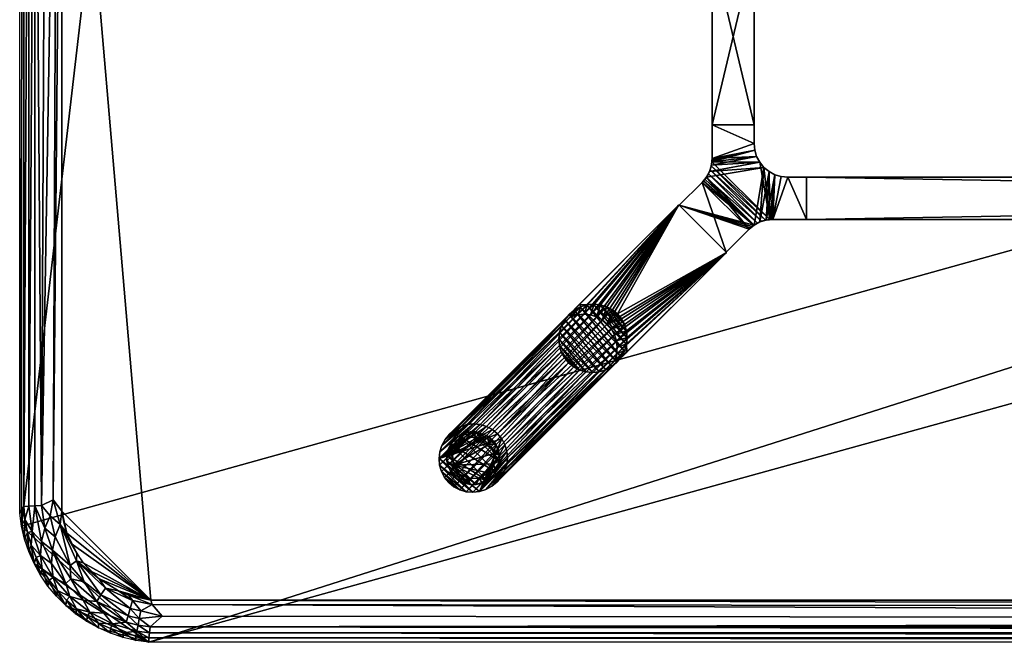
# Model space of a CAD drawing. Header units: inches. Extents: x -1 to 120, y -36 to 1.
# Tile 1 of 6: x 0 to 29, y -36 to -18. Entities that reach past the tile are written whole.
import ezdxf

# ---------------------------------------------------------------- set-up
doc = ezdxf.new("R2010")
doc.units = ezdxf.units.IN
for name, color, linetype in [('AFUTL-3-EDPL', 19, 'Continuous'), ('AFUTL-3-GDPL', 19, 'Continuous'), ('AFUTL-3-HWPT', 4, 'Continuous'), ('AFUTL-3-LGWD', 15, 'Continuous'), ('AFUTL-3-TPWD', 15, 'Continuous')]:
    doc.layers.add(name, color=color, linetype=linetype)

msp = doc.modelspace()

# ---------------------------------------------------------------- meshes
at = {"layer": 'AFUTL-3-EDPL'}
mesh = msp.add_polyface(dxfattribs=at)
corners = [(116.145, -0.279, 41.556), (3.855, -0.279, 41.556), (3.841, -0.132, 41.766), (3.872, -35.541, 41.371), (116.145, -35.719, 41.556), (3.855, -35.719, 41.556), (3.936, -34.872, 41.005), (116.109, -35.338, 41.215), (4.232, -35.227, 41.14), (116.128, -0.457, 41.371), (3.891, -0.661, 41.215), (3.872, -0.457, 41.371), (3.896, -1.253, 40.976), (4.232, -0.997, 41.041), (116.104, -1.253, 40.976), (3.453, -0.188, 41.766), (3.164, -0.593, 41.371), (3.515, -35.49, 41.371), (3.596, -35.067, 41.092), (3.841, -35.866, 41.766), (116.16, -36, 42.047), (3.84, -36, 42.047), (3.481, -35.665, 41.556), (3.354, -34.759, 41.005), (3.451, -0.052, 42.047), (3.451, -35.946, 42.047), (3.453, -35.81, 41.766), (116.064, -1.127, 41.005), (3.553, -35.289, 41.215), (3.073, -1.336, 41.005), (3.596, -0.931, 41.092), (3.84, 0.002, 42.047), (116.159, -0.132, 41.766), (3.222, -0.79, 41.215), (116.159, -35.866, 41.766), (3.896, -34.746, 40.976), (3.242, -34.596, 40.976), (115.768, -35.002, 41.041), (3.481, -0.333, 41.556)]
mesh.append_faces([[corners[k] for k in face] for face in [(9, 10, 11), (12, 13, 14), (22, 17, 5), (15, 24, 2), (25, 26, 21), (17, 28, 3), (35, 6, 36), (30, 10, 13), (26, 22, 19), (38, 15, 1)]], dxfattribs={"vtx0": -1, "vtx1": -1})
mesh.append_faces([[corners[k] for k in face] for face in [(16, 11, 10), (8, 18, 6), (18, 23, 6), (29, 30, 12), (33, 10, 30), (8, 28, 18), (3, 28, 8)]], dxfattribs={"vtx0": -1, "vtx1": -1, "vtx2": -1})
mesh.append_faces([[corners[k] for k in face] for face in [(3, 4, 5), (6, 7, 8), (5, 17, 3), (19, 20, 21), (19, 22, 5), (5, 34, 19), (35, 37, 6), (12, 30, 13), (21, 26, 19)]], dxfattribs={"vtx0": -1, "vtx2": -1})
mesh.append_faces([[corners[k] for k in face] for face in [(0, 1, 2), (15, 2, 1), (27, 13, 10), (8, 7, 3), (24, 31, 2), (32, 2, 31), (9, 11, 1), (38, 1, 11)]], dxfattribs={"vtx1": -1, "vtx2": -1})
mesh = msp.add_polyface(dxfattribs=at)
corners = [(3.855, -35.719, 41.556), (116.145, -35.719, 41.556), (116.159, -35.866, 41.766), (116.128, -0.457, 41.371), (3.855, -0.279, 41.556), (116.145, -0.279, 41.556), (116.064, -1.127, 41.005), (3.891, -0.661, 41.215), (115.768, -0.771, 41.14), (3.872, -35.541, 41.371), (116.109, -35.338, 41.215), (116.128, -35.541, 41.371), (116.104, -34.746, 40.976), (115.768, -35.002, 41.041), (3.896, -34.746, 40.976), (116.547, -35.81, 41.766), (116.836, -35.405, 41.371), (116.485, -0.508, 41.371), (116.404, -0.931, 41.092), (116.159, -0.132, 41.766), (3.84, 0.002, 42.047), (116.16, 0.002, 42.047), (116.519, -0.333, 41.556), (116.646, -1.239, 41.005), (116.549, -35.946, 42.047), (116.549, -0.052, 42.047), (116.547, -0.188, 41.766), (3.936, -34.872, 41.005), (116.447, -0.709, 41.215), (116.16, -36, 42.047), (3.841, -35.866, 41.766), (116.778, -35.209, 41.215), (116.404, -35.067, 41.092), (3.841, -0.132, 41.766), (116.104, -1.253, 40.976), (116.758, -1.402, 40.976), (4.232, -0.997, 41.041), (116.519, -35.665, 41.556)]
mesh.append_faces([[corners[k] for k in face] for face in [(9, 10, 11), (12, 13, 14), (22, 17, 5), (15, 24, 2), (25, 26, 21), (17, 28, 3), (34, 6, 35), (32, 10, 13), (26, 22, 19), (37, 15, 1)]], dxfattribs={"vtx0": -1, "vtx1": -1})
mesh.append_faces([[corners[k] for k in face] for face in [(16, 11, 10), (8, 18, 6), (18, 23, 6), (31, 10, 32), (8, 28, 18), (3, 28, 8)]], dxfattribs={"vtx0": -1, "vtx1": -1, "vtx2": -1})
mesh.append_faces([[corners[k] for k in face] for face in [(3, 4, 5), (6, 7, 8), (5, 17, 3), (19, 20, 21), (19, 22, 5), (5, 33, 19), (34, 36, 6), (12, 32, 13), (21, 26, 19)]], dxfattribs={"vtx0": -1, "vtx2": -1})
mesh.append_faces([[corners[k] for k in face] for face in [(0, 1, 2), (15, 2, 1), (27, 13, 10), (8, 7, 3), (24, 29, 2), (30, 2, 29), (9, 11, 1), (37, 1, 11)]], dxfattribs={"vtx1": -1, "vtx2": -1})
mesh = msp.add_polyface(dxfattribs=at)
corners = [(2.697, -0.267, 42.047), (3.069, -0.142, 42.047), (3.072, -0.28, 41.766), (3.222, -35.209, 41.215), (2.415, -34.594, 41.092), (3.285, -34.992, 41.092), (2.692, -1.244, 41.092), (3.596, -0.931, 41.092), (3.073, -1.336, 41.005), (3.553, -35.289, 41.215), (3.451, -35.946, 42.047), (3.072, -35.718, 41.766), (3.453, -35.81, 41.766), (2.757, -0.546, 41.556), (3.481, -0.333, 41.556), (3.164, -0.593, 41.371), (2.757, -35.452, 41.556), (3.164, -35.405, 41.371), (3.481, -35.665, 41.556), (2.546, -34.391, 41.005), (3.354, -34.759, 41.005), (2.589, -1.043, 41.215), (3.222, -0.79, 41.215), (2.495, -0.861, 41.371), (2.932, -34.468, 40.976), (2.293, -34.785, 41.215), (3.515, -35.49, 41.371), (3.891, -0.661, 41.215), (3.872, -0.457, 41.371), (3.451, -0.052, 42.047), (3.453, -0.188, 41.766), (3.596, -35.067, 41.092), (3.069, -35.856, 42.047), (2.932, -1.531, 40.976), (2.546, -1.607, 41.005), (2.702, -35.59, 41.766), (3.242, -34.596, 40.976), (3.936, -34.872, 41.005), (3.242, -1.402, 40.976), (3.896, -1.253, 40.976)]
mesh.append_faces([[corners[k] for k in face] for face in [(3, 5, 9), (11, 18, 12), (5, 20, 31), (32, 11, 10), (17, 3, 26), (2, 1, 30), (36, 20, 24)]], dxfattribs={"vtx0": -1, "vtx1": -1})
mesh.append_faces([[corners[k] for k in face] for face in [(6, 7, 8), (13, 14, 15), (16, 17, 18), (5, 19, 20), (6, 21, 7), (23, 15, 22), (24, 20, 19), (11, 16, 18), (13, 2, 14), (22, 15, 27), (15, 14, 28), (8, 33, 34), (36, 37, 20)]], dxfattribs={"vtx0": -1, "vtx1": -1, "vtx2": -1})
mesh.append_faces([[corners[k] for k in face] for face in [(3, 4, 5), (10, 11, 12), (17, 25, 3), (26, 3, 9), (9, 5, 31), (18, 17, 26), (32, 35, 11), (8, 38, 33)]], dxfattribs={"vtx0": -1, "vtx2": -1})
mesh.append_faces([[corners[k] for k in face] for face in [(0, 1, 2), (21, 22, 7), (1, 29, 30), (2, 30, 14), (39, 38, 8)]], dxfattribs={"vtx1": -1, "vtx2": -1})
mesh = msp.add_polyface(dxfattribs=at)
corners = [(0.773, -4.23, 41.14), (0.65, -31.939, 41.215), (0.446, -4.05, 41.371), (0.747, -3.385, 41.215), (1.057, -3.131, 41.092), (0.906, -3.752, 41.092), (0.268, -31.957, 41.556), (0.268, -4.041, 41.556), (0.342, -2.884, 41.766), (0.375, -3.294, 41.556), (0.231, -3.26, 41.766), (1.127, -2.437, 41.215), (0.144, -3.067, 42.047), (0.12, -4.034, 41.766), (0, -32.16, 42.047), (0, -3.838, 42.047), (1.404, -3.24, 40.976), (1.254, -3.895, 40.976), (0.998, -31.768, 41.041), (1.118, -4.082, 41.005), (0.48, -3.691, 41.371), (0.683, -3.72, 41.215), (0.12, -31.964, 41.766), (0.157, -3.644, 41.766), (0.65, -2.99, 41.371), (0.622, -2.581, 41.556), (0.054, -3.449, 42.047), (1.692, -2.422, 41.005)]
mesh.append_faces([[corners[k] for k in face] for face in [(8, 9, 10), (10, 12, 8), (4, 16, 5), (17, 19, 16), (3, 5, 21), (20, 21, 2), (23, 7, 13), (13, 15, 23), (10, 9, 23), (23, 26, 10)]], dxfattribs={"vtx0": -1, "vtx1": -1})
mesh.append_faces([[corners[k] for k in face] for face in [(4, 3, 11), (9, 20, 7), (23, 9, 7), (9, 24, 20), (24, 9, 25), (27, 16, 4), (5, 16, 19), (0, 5, 19), (0, 21, 5), (2, 21, 0)]], dxfattribs={"vtx0": -1, "vtx1": -1, "vtx2": -1})
mesh.append_faces([[corners[k] for k in face] for face in [(3, 4, 5), (2, 6, 7), (13, 14, 15), (17, 18, 19), (20, 3, 21), (7, 22, 13), (23, 15, 26), (19, 1, 0), (11, 3, 24), (7, 20, 2), (10, 26, 12)]], dxfattribs={"vtx0": -1, "vtx2": -1})
mesh.append_faces([[corners[k] for k in face] for face in [(0, 1, 2), (24, 3, 20)]], dxfattribs={"vtx1": -1, "vtx2": -1})
mesh = msp.add_polyface(dxfattribs=at)
corners = [(2.697, -35.731, 42.047), (2.702, -35.59, 41.766), (3.069, -35.856, 42.047), (1.522, -34.116, 41.215), (2.293, -34.785, 41.215), (1.889, -34.747, 41.371), (2.495, -35.137, 41.371), (3.164, -35.405, 41.371), (2.346, -35.427, 41.766), (1.695, -33.362, 40.976), (1.889, -33.636, 40.976), (1.692, -33.577, 41.005), (2.364, -34.111, 40.976), (2.546, -34.391, 41.005), (2.932, -34.468, 40.976), (2.006, -35.231, 41.766), (1.995, -35.382, 42.047), (1.687, -35.004, 41.766), (1.695, -2.636, 40.976), (1.404, -3.24, 40.976), (1.692, -2.422, 41.005), (1.913, -34.2, 41.092), (2.337, -35.573, 42.047), (2.086, -35.107, 41.556), (2.757, -35.452, 41.556), (1.493, -34.64, 41.556), (2.415, -34.594, 41.092), (3.222, -35.209, 41.215), (3.285, -34.992, 41.092), (1.495, -33.717, 41.092), (1.671, -35.16, 42.047), (3.072, -35.718, 41.766)]
mesh.append_faces([[corners[k] for k in face] for face in [(14, 13, 12)]], dxfattribs={"vtx0": -1})
mesh.append_faces([[corners[k] for k in face] for face in [(0, 1, 2), (15, 16, 17), (17, 23, 15), (4, 26, 27), (8, 24, 1), (26, 13, 28), (22, 8, 0), (30, 17, 16), (1, 24, 31), (8, 22, 15), (15, 23, 8)]], dxfattribs={"vtx0": -1, "vtx1": -1})
mesh.append_faces([[corners[k] for k in face] for face in [(21, 4, 3), (25, 23, 17), (8, 23, 24), (5, 23, 25), (23, 6, 24), (23, 5, 6), (11, 13, 26), (29, 11, 21), (29, 21, 3)]], dxfattribs={"vtx0": -1, "vtx1": -1, "vtx2": -1})
mesh.append_faces([[corners[k] for k in face] for face in [(3, 4, 5), (0, 8, 1), (15, 22, 16), (24, 6, 7), (11, 26, 21)]], dxfattribs={"vtx0": -1, "vtx2": -1})
mesh.append_faces([[corners[k] for k in face] for face in [(6, 4, 7)]], dxfattribs={"vtx1": -1})
mesh.append_faces([[corners[k] for k in face] for face in [(9, 10, 11), (12, 13, 11), (18, 19, 20), (21, 26, 4), (10, 12, 11)]], dxfattribs={"vtx1": -1, "vtx2": -1})
mesh.append_faces([[corners[k] for k in face] for face in [(5, 4, 6)]], dxfattribs={"vtx2": -1})
mesh = msp.add_polyface(dxfattribs=at)
corners = [(1.118, -4.082, 41.005), (0.998, -31.768, 41.041), (0.65, -31.939, 41.215), (0.12, -4.034, 41.766), (0.12, -31.964, 41.766), (0, -32.16, 42.047), (1.057, -32.867, 41.092), (0.747, -32.613, 41.215), (0.906, -32.246, 41.092), (0.622, -33.417, 41.556), (0.342, -33.115, 41.766), (0.375, -32.704, 41.556), (0.97, -33.258, 41.215), (0.65, -33.008, 41.371), (0.446, -4.05, 41.371), (0.446, -31.948, 41.371), (0.268, -31.957, 41.556), (0.231, -32.739, 41.766), (1.202, -32.503, 41.005), (1.495, -33.717, 41.092), (0.157, -32.354, 41.766), (0.054, -32.549, 42.047), (1.254, -32.104, 40.976), (1.254, -3.895, 40.976), (0.269, -33.303, 42.047), (0.144, -32.931, 42.047), (1.404, -32.758, 40.976), (1.695, -33.362, 40.976), (0.268, -4.041, 41.556)]
mesh.append_faces([[corners[k] for k in face] for face in [(18, 22, 26)]], dxfattribs={"vtx0": -1})
mesh.append_faces([[corners[k] for k in face] for face in [(6, 18, 19), (22, 1, 23), (14, 2, 15), (13, 15, 7), (10, 24, 17), (8, 2, 1), (17, 25, 20)]], dxfattribs={"vtx0": -1, "vtx1": -1})
mesh.append_faces([[corners[k] for k in face] for face in [(6, 7, 8), (9, 10, 11), (6, 8, 18), (11, 16, 15), (11, 20, 16), (1, 22, 18), (12, 7, 6), (7, 2, 8), (7, 15, 2)]], dxfattribs={"vtx0": -1, "vtx1": -1, "vtx2": -1})
mesh.append_faces([[corners[k] for k in face] for face in [(12, 13, 7), (9, 11, 13), (18, 8, 1)]], dxfattribs={"vtx0": -1, "vtx2": -1})
mesh.append_faces([[corners[k] for k in face] for face in [(20, 21, 4), (26, 27, 18)]], dxfattribs={"vtx1": -1})
mesh.append_faces([[corners[k] for k in face] for face in [(0, 1, 2), (14, 15, 16), (10, 17, 11), (24, 25, 17), (13, 11, 15), (20, 4, 16), (28, 16, 4), (17, 20, 11)]], dxfattribs={"vtx1": -1, "vtx2": -1})
mesh.append_faces([[corners[k] for k in face] for face in [(3, 4, 5), (21, 5, 4), (25, 21, 20)]], dxfattribs={"vtx2": -1})
mesh = msp.add_polyface(dxfattribs=at)
corners = [(1.121, -34.464, 41.766), (1.091, -34.631, 42.047), (0.879, -34.156, 41.766), (1.493, -34.64, 41.556), (0.999, -34.07, 41.556), (1.367, -34.25, 41.371), (0.667, -33.826, 41.766), (0.618, -34.005, 42.047), (0.487, -33.478, 41.766), (1.671, -35.16, 42.047), (1.369, -34.909, 42.047), (1.391, -34.747, 41.766), (0.949, -33.663, 41.371), (0.65, -33.008, 41.371), (0.97, -33.258, 41.215), (1.495, -33.717, 41.092), (1.522, -34.116, 41.215), (0.622, -33.417, 41.556), (0.84, -34.329, 42.047), (1.057, -32.867, 41.092), (1.202, -32.503, 41.005), (1.695, -33.362, 40.976), (1.692, -33.577, 41.005), (0.427, -33.663, 42.047), (1.889, -34.747, 41.371), (1.687, -35.004, 41.766), (0.269, -33.303, 42.047), (0.342, -33.115, 41.766)]
mesh.append_faces([[corners[k] for k in face] for face in [(0, 1, 2), (6, 7, 8), (12, 13, 14), (5, 4, 12), (11, 3, 25), (8, 23, 27), (2, 18, 6), (11, 10, 0)]], dxfattribs={"vtx0": -1, "vtx1": -1})
mesh.append_faces([[corners[k] for k in face] for face in [(3, 4, 5), (14, 15, 16), (3, 0, 4), (20, 21, 22), (20, 22, 15), (4, 6, 17), (5, 24, 3), (12, 17, 13), (4, 17, 12)]], dxfattribs={"vtx0": -1, "vtx1": -1, "vtx2": -1})
mesh.append_faces([[corners[k] for k in face] for face in [(14, 16, 5)]], dxfattribs={"vtx0": -1, "vtx2": -1})
mesh.append_faces([[corners[k] for k in face] for face in [(9, 10, 11), (6, 8, 17), (1, 18, 2), (19, 15, 14), (7, 23, 8), (0, 2, 4), (5, 16, 24), (11, 25, 9), (10, 1, 0), (18, 7, 6), (23, 26, 27), (8, 27, 17), (2, 6, 4), (11, 0, 3)]], dxfattribs={"vtx1": -1, "vtx2": -1})
mesh.append_faces([[corners[k] for k in face] for face in [(5, 12, 14)]], dxfattribs={"vtx2": -1})
at = {"layer": 'AFUTL-3-GDPL'}
mesh = msp.add_polyface(dxfattribs=at)
corners = [(13.385, -31.309), (14.14, -30.108), (12.885, -30.738, 0.531), (13.055, -29.86), (13.685, -29.938, 0.531), (12.807, -30.945), (13.915, -30.968, 0.531), (14.256, -30.615), (13.09, -30.033, 0.531), (13.892, -31.193), (12.691, -30.438), (13.562, -29.744), (14.083, -30.39, 0.531), (13.337, -31.136, 0.531), (13.892, -29.86, 0.177), (12.917, -29.97, 0.177), (14.14, -30.945, 0.177), (12.807, -30.945, 0.177), (13.055, -31.193, 0.177), (13.892, -31.193, 0.177), (14.217, -30.266, 0.177), (13.213, -29.783, 0.177), (12.691, -30.615, 0.177), (13.385, -31.309, 0.177), (12.73, -30.266, 0.177), (14.256, -30.615, 0.177), (13.562, -29.744, 0.177), (12.856, -30.429, 0.531), (13.376, -29.909, 0.531), (14.074, -30.701, 0.531), (14.14, -30.945), (13.892, -29.86), (13.055, -31.193), (12.807, -30.108), (13.648, -31.127, 0.531), (13.06, -30.995, 0.531), (13.942, -30.113, 0.531), (12.98, -30.143, 0.531), (14.03, -29.97, 0.177), (13.734, -31.27, 0.177), (13.562, -31.309), (12.691, -30.615), (14.256, -30.438), (13.385, -29.744), (12.691, -30.438, 0.177), (13.562, -31.309, 0.177), (14.14, -30.108, 0.177), (12.807, -30.108, 0.177), (13.213, -31.27, 0.177), (14.256, -30.438, 0.177), (13.055, -29.86, 0.177), (12.917, -31.083, 0.177)]
mesh.append_faces([[corners[k] for k in face] for face in [(4, 14, 26), (35, 51, 18), (6, 19, 16), (12, 49, 20), (34, 45, 39), (28, 26, 21), (36, 46, 38), (21, 43, 3), (47, 33, 24), (29, 16, 25), (51, 32, 18), (48, 32, 0), (13, 48, 23), (39, 40, 9), (20, 42, 1), (46, 1, 38), (50, 3, 15), (2, 22, 17), (48, 0, 23), (45, 40, 39), (24, 33, 10), (49, 42, 20), (26, 43, 21), (4, 26, 28), (6, 16, 29), (38, 1, 31), (51, 5, 32), (15, 3, 33), (38, 31, 14), (39, 9, 19), (26, 11, 43), (27, 24, 44), (24, 10, 44), (20, 1, 46), (15, 33, 47), (18, 32, 48), (21, 3, 50), (17, 5, 51)]])
mesh.append_faces([[corners[k] for k in face] for face in [(13, 45, 34), (37, 24, 27), (12, 46, 36), (19, 30, 16), (22, 5, 17), (16, 7, 25), (14, 11, 26), (27, 22, 2), (1, 11, 31), (5, 0, 32), (34, 19, 6), (36, 14, 4), (37, 28, 8), (45, 0, 40), (22, 10, 41), (49, 7, 42), (37, 15, 47), (13, 18, 48), (12, 25, 49), (8, 21, 50), (35, 17, 51)]], dxfattribs={"vtx0": -1})
mesh.append_faces([[corners[k] for k in face] for face in [(33, 9, 10), (30, 3, 7), (42, 11, 1), (27, 28, 37), (41, 0, 5), (2, 4, 27), (9, 33, 30), (8, 15, 37), (10, 40, 41), (7, 43, 42)]], dxfattribs={"vtx0": -1, "vtx1": -1})
mesh.append_faces([[corners[k] for k in face] for face in [(10, 9, 40), (7, 3, 43), (27, 4, 28), (2, 6, 29), (30, 33, 3), (2, 36, 4), (41, 40, 0), (42, 43, 11)]], dxfattribs={"vtx0": -1, "vtx2": -1})
mesh.append_faces([[corners[k] for k in face] for face in [(28, 21, 8), (29, 25, 12), (35, 18, 13), (44, 10, 22), (2, 17, 35), (35, 13, 2), (23, 0, 45), (25, 7, 49)]], dxfattribs={"vtx1": -1})
mesh.append_faces([[corners[k] for k in face] for face in [(29, 12, 2), (12, 36, 2), (13, 34, 2), (34, 6, 2)]], dxfattribs={"vtx1": -1, "vtx2": -1})
mesh.append_faces([[corners[k] for k in face] for face in [(37, 47, 24), (27, 44, 22), (14, 31, 11), (16, 30, 7), (22, 41, 5), (8, 50, 15), (19, 9, 30), (36, 38, 14), (34, 39, 19), (13, 23, 45), (12, 20, 46)]], dxfattribs={"vtx2": -1})
at = {"layer": 'AFUTL-3-HWPT'}
mesh = msp.add_polyface(dxfattribs=at)
corners = [(20.567, -15.375, 38.976), (21.817, -15.375, 38.976), (21.817, -20.625, 38.976), (20.567, -20.625, 38.976), (20.567, -15.375, 40.976), (20.567, -20.625, 40.976), (21.817, -20.625, 40.976), (21.817, -15.375, 40.976)]
mesh.append_faces([[corners[k] for k in face] for face in [(3, 1, 2), (4, 3, 5), (2, 5, 3), (6, 1, 7), (6, 4, 5), (7, 0, 4)]], dxfattribs={"vtx0": -1})
mesh.append_faces([[corners[k] for k in face] for face in [(0, 1, 3), (0, 3, 4), (6, 5, 2), (2, 1, 6), (7, 4, 6), (1, 0, 7)]], dxfattribs={"vtx1": -1})
mesh = msp.add_polyface(dxfattribs=at)
corners = [(20.985, -24.407, 40.976), (20.985, -24.407, 39.008), (21.666, -23.726, 38.986), (21.666, -23.726, 40.976), (19.593, -23.015, 39.008), (19.593, -23.015, 40.976), (20.274, -22.334, 40.976), (20.274, -22.334, 38.986), (23.375, -23.433, 38.976), (23.375, -23.433, 40.976), (22.373, -23.433, 40.976), (22.373, -23.433, 38.976), (23.375, -22.183, 38.976), (23.375, -22.183, 40.976), (22.178, -23.452, 40.976), (21.991, -23.509, 40.976), (21.818, -23.601, 40.976), (21.712, -23.682, 38.984), (21.761, -23.642, 38.983), (21.813, -23.605, 38.981), (21.921, -23.541, 38.979), (22.038, -23.491, 38.977), (22.159, -23.456, 38.977), (22.281, -23.437, 38.976), (22.312, -23.435, 38.976), (22.343, -23.433, 38.976), (20.399, -22.182, 40.976), (20.491, -22.009, 40.976), (20.548, -21.822, 40.976), (20.567, -21.627, 40.976), (20.567, -21.627, 38.976), (20.567, -21.657, 38.976), (20.565, -21.688, 38.976), (20.563, -21.719, 38.976), (20.544, -21.841, 38.977), (20.509, -21.962, 38.977), (20.459, -22.079, 38.979), (20.395, -22.187, 38.981), (20.358, -22.239, 38.983), (20.318, -22.288, 38.984), (22.817, -22.183, 38.976), (22.817, -22.183, 40.976), (22.622, -22.164, 40.976), (22.434, -22.107, 40.976), (22.262, -22.014, 40.976), (22.11, -21.89, 40.976), (21.986, -21.738, 40.976), (21.893, -21.566, 40.976), (21.836, -21.378, 40.976), (21.817, -21.183, 40.976), (21.817, -20.625, 40.976), (20.567, -20.625, 40.976), (20.567, -20.625, 38.976), (22.622, -22.164, 38.976), (22.434, -22.107, 38.976), (22.262, -22.014, 38.976), (22.11, -21.89, 38.976), (21.986, -21.738, 38.976), (21.893, -21.566, 38.976), (21.836, -21.378, 38.976), (21.817, -21.183, 38.976), (21.817, -20.625, 38.976)]
mesh.append_faces([[corners[k] for k in face] for face in [(1, 5, 4), (9, 12, 13), (41, 9, 13), (30, 51, 52), (59, 49, 48), (58, 48, 47), (57, 47, 46), (56, 46, 45), (55, 45, 44), (54, 44, 43), (53, 43, 42), (60, 52, 61), (52, 50, 61)]], dxfattribs={"vtx0": -1})
mesh.append_faces([[corners[k] for k in face] for face in [(4, 6, 7), (8, 10, 11), (14, 23, 10), (15, 21, 14), (21, 15, 20), (20, 16, 19), (19, 16, 18), (18, 3, 17), (17, 3, 2), (26, 38, 6), (27, 36, 26), (36, 27, 35), (35, 28, 34), (34, 28, 33), (33, 29, 32), (32, 29, 31), (31, 29, 30), (13, 40, 41), (6, 3, 26), (45, 15, 44), (44, 14, 43), (43, 10, 42), (42, 10, 41), (26, 45, 27), (27, 46, 28), (28, 47, 29), (60, 49, 59), (61, 49, 60), (33, 23, 34), (34, 22, 35), (35, 21, 36), (36, 20, 37), (25, 54, 11), (54, 23, 55), (55, 23, 56), (56, 23, 57), (57, 33, 58), (58, 33, 59), (59, 30, 60), (2, 4, 17), (17, 4, 18), (18, 4, 19)]], dxfattribs={"vtx0": -1, "vtx1": -1})
mesh.append_faces([[corners[k] for k in face] for face in [(26, 16, 45), (57, 23, 33)]], dxfattribs={"vtx0": -1, "vtx1": -1, "vtx2": -1})
mesh.append_faces([[corners[k] for k in face] for face in [(3, 1, 2), (10, 23, 24), (10, 24, 25), (14, 21, 22), (14, 22, 23), (20, 15, 16), (18, 16, 3), (6, 38, 39), (6, 39, 7), (26, 36, 37), (26, 37, 38), (35, 27, 28), (33, 28, 29), (6, 0, 3), (26, 3, 16), (45, 16, 15), (44, 15, 14), (43, 14, 10), (41, 10, 9), (27, 45, 46), (28, 46, 47), (29, 47, 48), (29, 48, 49), (49, 51, 29), (40, 42, 41), (34, 23, 22), (35, 22, 21), (36, 21, 20), (37, 20, 19), (11, 54, 53), (11, 53, 40), (54, 24, 23), (59, 33, 32), (59, 32, 31), (60, 30, 52), (40, 8, 11), (19, 4, 7), (19, 7, 39), (19, 38, 37)]], dxfattribs={"vtx0": -1, "vtx2": -1})
mesh.append_faces([[corners[k] for k in face] for face in [(0, 1, 3), (5, 6, 4), (9, 10, 8), (0, 5, 1), (8, 12, 9), (12, 40, 13), (5, 0, 6), (50, 51, 49), (59, 48, 58), (58, 47, 57), (57, 46, 56), (56, 45, 55), (55, 44, 54), (54, 43, 53), (53, 42, 40), (50, 49, 61), (12, 8, 40), (1, 4, 2), (51, 50, 52)]], dxfattribs={"vtx1": -1})
mesh.append_faces([[corners[k] for k in face] for face in [(25, 11, 10), (29, 51, 30), (25, 24, 54), (31, 30, 59), (39, 38, 19)]], dxfattribs={"vtx1": -1, "vtx2": -1})
mesh = msp.add_polyface(dxfattribs=at)
corners = [(23.375, -23.433, 38.976), (23.375, -22.183, 38.976), (96.625, -22.183, 38.976), (96.625, -23.433, 38.976), (23.375, -22.183, 40.976), (96.625, -22.183, 40.976), (96.625, -23.433, 40.976), (23.375, -23.433, 40.976)]
mesh.append_faces([[corners[k] for k in face] for face in [(3, 1, 2), (5, 1, 4), (2, 6, 3), (7, 3, 6), (7, 5, 4), (0, 4, 1)]], dxfattribs={"vtx0": -1})
mesh.append_faces([[corners[k] for k in face] for face in [(0, 1, 3), (2, 1, 5), (5, 6, 2), (0, 3, 7), (6, 5, 7), (7, 4, 0)]], dxfattribs={"vtx1": -1})
mesh = msp.add_polyface(dxfattribs=at)
corners = [(20.996, -24.418, 40.976), (19.582, -23.004, 40.976), (16.62, -25.966, 40.976), (16.679, -26.025, 40.976), (16.867, -25.971, 40.976), (17.061, -25.953, 40.976), (17.254, -25.973, 40.976), (17.439, -26.03, 40.976), (17.609, -26.121, 40.976), (17.757, -26.243, 40.976), (17.879, -26.391, 40.976), (17.97, -26.561, 40.976), (18.027, -26.746, 40.976), (18.047, -26.939, 40.976), (18.029, -27.133, 40.976), (17.975, -27.321, 40.976), (18.034, -27.38, 40.976), (17.734, -27.681, 38.976), (20.996, -24.418, 38.976), (19.582, -23.004, 38.976), (16.319, -26.266, 38.976), (17.675, -27.622, 38.976), (16.378, -26.325, 38.976), (17.729, -27.434, 38.976), (17.746, -27.24, 38.976), (17.726, -27.047, 38.976), (17.67, -26.862, 38.976), (17.579, -26.692, 38.976), (17.457, -26.543, 38.976), (17.308, -26.421, 38.976), (17.138, -26.33, 38.976), (16.953, -26.274, 38.976), (16.76, -26.254, 38.976), (16.566, -26.271, 38.976)]
mesh.append_faces([[corners[k] for k in face] for face in [(16, 18, 0), (19, 2, 1), (16, 21, 17), (20, 3, 2), (23, 15, 14), (24, 14, 13), (25, 13, 12), (26, 12, 11), (27, 11, 10), (28, 10, 9), (28, 8, 29), (29, 7, 30), (30, 6, 31), (31, 5, 32), (32, 4, 33), (33, 3, 22), (1, 18, 19)]], dxfattribs={"vtx0": -1})
mesh.append_faces([[corners[k] for k in face] for face in [(1, 9, 0), (2, 4, 1), (17, 23, 18), (18, 28, 19)]], dxfattribs={"vtx0": -1, "vtx1": -1})
mesh.append_faces([[corners[k] for k in face] for face in [(0, 9, 10), (0, 10, 11), (1, 4, 5), (1, 5, 6), (1, 7, 8), (1, 8, 9), (0, 12, 13), (0, 13, 14), (14, 16, 0), (18, 23, 24), (18, 24, 25), (18, 26, 27), (18, 27, 28), (19, 28, 29), (19, 29, 30), (19, 31, 32), (19, 32, 33), (33, 20, 19)]], dxfattribs={"vtx0": -1, "vtx2": -1})
mesh.append_faces([[corners[k] for k in face] for face in [(15, 16, 14), (17, 18, 16), (20, 2, 19), (15, 21, 16), (22, 3, 20), (22, 20, 33), (21, 15, 23), (23, 14, 24), (24, 13, 25), (25, 12, 26), (26, 11, 27), (27, 10, 28), (0, 18, 1)]], dxfattribs={"vtx1": -1})
mesh.append_faces([[corners[k] for k in face] for face in [(6, 7, 1), (11, 12, 0), (25, 26, 18), (30, 31, 19)]], dxfattribs={"vtx1": -1, "vtx2": -1})
mesh.append_faces([[corners[k] for k in face] for face in [(2, 3, 4), (17, 21, 23), (28, 9, 8), (29, 8, 7), (30, 7, 6), (31, 6, 5), (32, 5, 4), (33, 4, 3)]], dxfattribs={"vtx2": -1})
at = {"layer": 'AFUTL-3-LGWD'}
mesh = msp.add_polyface(dxfattribs=at)
corners = [(14.199, -29.801, 0.098), (14.047, -29.676, 0.098), (13.872, -29.584, 0.098), (13.683, -29.529, 0.098), (13.485, -29.511, 0.098), (13.286, -29.533, 0.098), (13.095, -29.593, 0.098), (12.919, -29.689, 0.098), (12.764, -29.817, 0.098), (12.636, -29.972, 0.098), (12.54, -30.148, 0.098), (12.48, -30.339, 0.098), (12.458, -30.538, 0.098), (12.476, -30.736, 0.098), (12.531, -30.925, 0.098), (12.623, -31.1, 0.098), (12.748, -31.252, 0.098), (12.9, -31.377, 0.098), (13.075, -31.469, 0.098), (13.264, -31.524, 0.098), (13.462, -31.542, 0.098), (13.661, -31.52, 0.098), (13.852, -31.46, 0.098), (14.028, -31.364, 0.098), (14.183, -31.236, 0.098), (14.311, -31.081, 0.098), (14.407, -30.905, 0.098), (14.467, -30.714, 0.098), (14.489, -30.515, 0.098), (14.471, -30.317, 0.098), (14.416, -30.128, 0.098), (14.324, -29.953, 0.098), (16.305, -27.695, 40.972), (16.181, -27.542, 40.972), (16.089, -27.368, 40.972), (16.033, -27.178, 40.972), (16.016, -26.98, 40.972), (16.037, -26.782, 40.972), (16.097, -26.591, 40.972), (16.193, -26.414, 40.972), (16.321, -26.259, 40.972), (16.476, -26.131, 40.972), (16.653, -26.035, 40.972), (16.844, -25.976, 40.972), (17.042, -25.954, 40.972), (17.24, -25.971, 40.972), (17.43, -26.027, 40.972), (17.604, -26.119, 40.972), (17.757, -26.243, 40.972), (17.881, -26.396, 40.972), (17.973, -26.57, 40.972), (18.029, -26.76, 40.972), (18.046, -26.958, 40.972), (18.024, -27.156, 40.972), (17.965, -27.347, 40.972), (17.869, -27.524, 40.972), (17.741, -27.679, 40.972), (17.586, -27.807, 40.972), (17.409, -27.903, 40.972), (17.218, -27.963, 40.972), (17.02, -27.984, 40.972), (16.822, -27.967, 40.972), (16.632, -27.911, 40.972), (16.458, -27.819, 40.972)]
mesh.append_faces([[corners[k] for k in face] for face in [(0, 47, 48), (46, 1, 2), (44, 3, 4), (42, 5, 6), (40, 7, 8), (38, 9, 10), (36, 11, 12), (34, 13, 14), (32, 15, 16), (63, 18, 62), (61, 20, 60), (59, 22, 58), (57, 24, 56), (55, 26, 54), (53, 28, 52), (51, 30, 50), (47, 49, 48), (23, 25, 24), (15, 17, 16), (7, 9, 8)]], dxfattribs={"vtx0": -1})
mesh.append_faces([[corners[k] for k in face] for face in [(1, 47, 0), (47, 1, 46), (45, 3, 44), (43, 5, 42), (41, 7, 40), (39, 9, 38), (37, 11, 36), (35, 13, 34), (33, 15, 32), (32, 17, 63), (62, 19, 61), (60, 21, 59), (58, 23, 57), (56, 25, 55), (54, 27, 53), (52, 29, 51), (50, 31, 49), (33, 63, 34), (34, 62, 35), (35, 61, 36), (36, 60, 37), (37, 59, 38), (38, 58, 39), (39, 57, 40), (40, 56, 41), (41, 55, 42), (42, 54, 43), (43, 53, 44), (44, 52, 45), (45, 51, 46), (46, 50, 47), (21, 27, 22), (22, 26, 23), (12, 20, 13), (13, 19, 14), (14, 18, 15), (11, 4, 12), (4, 11, 5), (5, 10, 6), (6, 9, 7)]], dxfattribs={"vtx0": -1, "vtx1": -1})
mesh.append_faces([[corners[k] for k in face] for face in [(12, 31, 21)]], dxfattribs={"vtx0": -1, "vtx1": -1, "vtx2": -1})
mesh.append_faces([[corners[k] for k in face] for face in [(45, 2, 3), (43, 4, 5), (41, 6, 7), (39, 8, 9), (37, 10, 11), (35, 12, 13), (33, 14, 15), (63, 17, 18), (61, 19, 20), (59, 21, 22), (57, 23, 24), (55, 25, 26), (53, 27, 28), (51, 29, 30), (49, 31, 0), (34, 63, 62), (35, 62, 61), (36, 61, 60), (37, 60, 59), (38, 59, 58), (39, 58, 57), (40, 57, 56), (41, 56, 55), (42, 55, 54), (43, 54, 53), (44, 53, 52), (45, 52, 51), (46, 51, 50), (47, 50, 49), (12, 0, 31), (21, 31, 30), (21, 30, 29), (21, 28, 27), (22, 27, 26), (23, 26, 25), (13, 20, 19), (14, 19, 18), (15, 18, 17), (12, 4, 3), (12, 3, 2), (5, 11, 10), (6, 10, 9)]], dxfattribs={"vtx0": -1, "vtx2": -1})
mesh.append_faces([[corners[k] for k in face] for face in [(46, 2, 45), (44, 4, 43), (42, 6, 41), (40, 8, 39), (38, 10, 37), (36, 12, 35), (34, 14, 33), (32, 63, 33)]], dxfattribs={"vtx1": -1})
mesh.append_faces([[corners[k] for k in face] for face in [(1, 0, 12), (29, 28, 21), (21, 20, 12), (2, 1, 12)]], dxfattribs={"vtx1": -1, "vtx2": -1})
mesh.append_faces([[corners[k] for k in face] for face in [(0, 48, 49), (32, 16, 17), (62, 18, 19), (60, 20, 21), (58, 22, 23), (56, 24, 25), (54, 26, 27), (52, 28, 29), (50, 30, 31)]], dxfattribs={"vtx2": -1})
at = {"layer": 'AFUTL-3-TPWD'}
mesh = msp.add_polyface(dxfattribs=at)
corners = [(3.84, 0.002, 42.047), (3.84, -36, 42.047), (120, -32.16, 42.047), (3.896, -34.746, 40.976), (3.896, -1.253, 40.976), (118.746, -32.104, 40.976), (116.549, -0.052, 42.047), (116.549, -35.946, 42.047), (118.746, -3.895, 40.976), (0.054, -3.449, 42.047), (0.054, -32.549, 42.047), (120, -3.838, 42.047), (117.887, -2.111, 40.976), (2.113, -2.111, 40.976), (117.887, -33.887, 40.976), (2.113, -33.887, 40.976), (116.104, -1.253, 40.976), (1.254, -3.895, 40.976), (116.104, -34.746, 40.976), (1.254, -32.104, 40.976), (119.573, -2.336, 42.047), (2.337, -0.426, 42.047), (119.573, -33.663, 42.047), (2.337, -35.573, 42.047), (118.468, -33.068, 40.976), (117.068, -1.531, 40.976), (2.932, -34.468, 40.976), (1.532, -2.93, 40.976), (118.468, -2.93, 40.976), (1.532, -33.068, 40.976), (2.932, -1.531, 40.976), (117.068, -34.468, 40.976), (0.427, -33.663, 42.047), (117.663, -35.573, 42.047), (117.663, -0.426, 42.047), (0.427, -2.336, 42.047), (118.631, -1.089, 42.047), (1.369, -34.909, 42.047), (1.091, -1.367, 42.047), (118.909, -34.631, 42.047), (1.311, -32.435, 40.976), (3.565, -1.309, 40.976), (116.435, -34.689, 40.976), (118.689, -3.563, 40.976), (3.565, -34.689, 40.976), (1.311, -3.563, 40.976), (116.435, -1.309, 40.976), (118.689, -32.435, 40.976), (1.404, -32.758, 40.976), (3.242, -1.402, 40.976), (116.758, -34.596, 40.976), (118.596, -3.24, 40.976), (1.404, -3.24, 40.976), (116.758, -1.402, 40.976), (118.596, -32.758, 40.976), (3.242, -34.596, 40.976), (118.111, -33.636, 40.976), (1.889, -2.362, 40.976), (2.364, -34.111, 40.976), (117.636, -1.887, 40.976), (117.636, -34.111, 40.976), (1.889, -33.636, 40.976), (118.111, -2.362, 40.976), (2.364, -1.887, 40.976), (117.362, -1.693, 40.976), (118.305, -33.362, 40.976)]
mesh.append_faces([[corners[k] for k in face] for face in [(38, 0, 21), (1, 37, 23), (2, 39, 22), (4, 49, 41), (55, 3, 44)]], dxfattribs={"vtx0": -1})
mesh.append_faces([[corners[k] for k in face] for face in [(10, 0, 9), (11, 7, 2), (5, 16, 8), (17, 3, 19), (48, 3, 29), (58, 3, 26), (29, 3, 61), (9, 0, 35), (35, 0, 38), (19, 3, 40), (26, 3, 55), (40, 3, 48), (15, 3, 58), (61, 3, 15)]], dxfattribs={"vtx0": -1, "vtx1": -1})
mesh.append_faces([[corners[k] for k in face] for face in [(11, 6, 1), (1, 6, 10), (4, 18, 17), (5, 18, 4)]], dxfattribs={"vtx0": -1, "vtx1": -1, "vtx2": -1})
mesh.append_faces([[corners[k] for k in face] for face in [(17, 18, 3), (10, 6, 0), (11, 1, 7), (5, 4, 16), (8, 53, 25), (2, 33, 39), (8, 25, 64), (4, 27, 57), (8, 62, 28), (5, 60, 31), (1, 10, 32), (2, 7, 33), (11, 34, 6), (4, 30, 49), (5, 42, 18), (8, 28, 51), (4, 17, 45), (8, 16, 46), (5, 54, 24), (5, 50, 42), (4, 45, 52), (5, 56, 14), (8, 59, 12), (8, 12, 62), (4, 13, 63), (5, 65, 56)]], dxfattribs={"vtx0": -1, "vtx2": -1})
mesh.append_faces([[corners[k] for k in face] for face in [(52, 27, 4), (31, 50, 5), (32, 37, 1), (24, 65, 5), (63, 30, 4), (36, 34, 11), (46, 53, 8), (57, 13, 4), (14, 60, 5), (64, 59, 8)]], dxfattribs={"vtx1": -1, "vtx2": -1})
mesh.append_faces([[corners[k] for k in face] for face in [(11, 20, 36), (51, 43, 8), (5, 47, 54)]], dxfattribs={"vtx2": -1})

doc.saveas('drawing.dxf')
